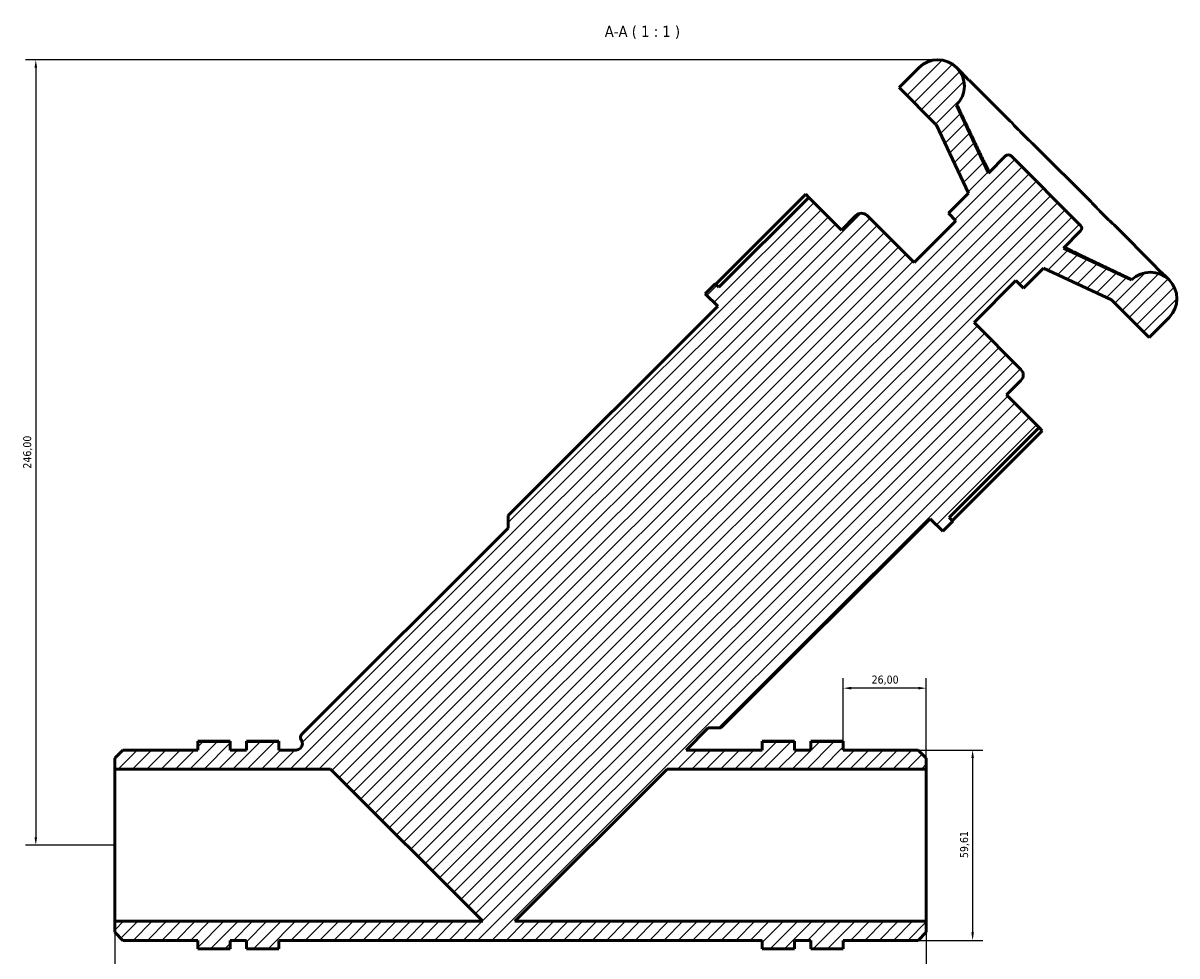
# Model space of a CAD drawing. Header units: millimetres. Extents: x 0 to 908, y -2 to 1069.
# Tile 6 of 6: x 275 to 636, y 776 to 1069. Entities that reach past the tile are written whole.
import ezdxf

# ---------------------------------------------------------------- set-up
doc = ezdxf.new("R2010")
doc.units = ezdxf.units.MM
for name, color, linetype, lineweight in [('Dimension (ISO)', 7, 'Continuous', 25), ('Hatch (ISO)', 7, 'Continuous', 18), ('Symbol (ISO)', 7, 'Continuous', 25), ('Visible (ISO)', 7, 'Continuous', 50)]:
    doc.layers.add(name, color=color, linetype=linetype, lineweight=lineweight)
doc.styles.add('Label Text (ISO)', font='tahoma.ttf')
doc.styles.add('Note Text (ISO)', font='tahoma.ttf')
doc.dimstyles.new('Default (ISO)', dxfattribs={"dimtxt": 2.5, "dimasz": 2.5, "dimexe": 3.175, "dimexo": 0, "dimgap": 0.762, "dimtad": 1, "dimrnd": 1e-08, "dimzin": 0, "dimtxsty": 'Note Text (ISO)', "dimcen": 0.09, "dimdle": 10, "dimclrd": 256, "dimclre": 256, "dimclrt": 232, "dimazin": 0, "dimtfac": 1.40208, "dimtmove": 0, "dimatfit": 3, "dimfxl": 1, "dimtolj": 1, "dimtzin": 0, "dimlwd": -1, "dimlwe": -1, "dimarcsym": 0})

# ---------------------------------------------------------------- blocks, each defined once
blk = doc.blocks.new('*D7')
at = {"layer": 'Defpoints', "color": 0, "transparency": 16777216}
for p in [(555.49, 840.86), (555.49, 781.25), (572.53, 781.25)]:
    blk.add_point(p, dxfattribs=at)
at = {"layer": 'Dimension (ISO)', "transparency": 16777216}
for p, q in [((555.49, 840.86), (575.71, 840.86)), ((572.53, 838.36), (572.53, 783.75)), ((555.49, 781.25), (575.71, 781.25))]:
    blk.add_line(p, q, dxfattribs=at)
for points in [[(572.12, 838.36), (572.95, 838.36), (572.53, 840.86)], [(572.12, 783.75), (572.95, 783.75), (572.53, 781.25)]]:
    blk.add_solid(points, dxfattribs=at)
at = {"layer": 'Dimension (ISO)', "color": 232, "true_color": 0xca0064, "transparency": 16777216, "insert": (568.6, 807.02), "char_height": 2.5, "attachment_point": 1, "rotation": 90, "style": 'Note Text (ISO)'}
blk.add_mtext('\\A1;59,61', dxfattribs=at)
blk = doc.blocks.new('*D8')
at = {"layer": 'Defpoints', "color": 0, "transparency": 16777216}
for p in [(532.03, 860.23), (532.03, 843.55), (558.03, 834.9)]:
    blk.add_point(p, dxfattribs=at)
at = {"layer": 'Dimension (ISO)', "transparency": 16777216}
for p, q in [((532.03, 843.55), (532.03, 863.41)), ((558.03, 834.9), (558.03, 863.41)), ((555.53, 860.23), (534.53, 860.23))]:
    blk.add_line(p, q, dxfattribs=at)
for points in [[(534.53, 860.65), (534.53, 859.82), (532.03, 860.23)], [(555.53, 860.65), (555.53, 859.82), (558.03, 860.23)]]:
    blk.add_solid(points, dxfattribs=at)
at = {"layer": 'Dimension (ISO)', "color": 232, "true_color": 0xca0064, "transparency": 16777216, "insert": (540.92, 864.17), "char_height": 2.5, "attachment_point": 1, "style": 'Note Text (ISO)'}
blk.add_mtext('\\A1;26,00', dxfattribs=at)
blk = doc.blocks.new('*D9')
at = {"layer": 'Defpoints', "color": 0, "transparency": 16777216}
for p in [(561.63, 1057.05), (279.31, 811.05), (304.03, 811.05)]:
    blk.add_point(p, dxfattribs=at)
at = {"layer": 'Dimension (ISO)', "transparency": 16777216}
for p, q in [((561.63, 1057.05), (276.13, 1057.05)), ((279.31, 1054.55), (279.31, 813.55)), ((304.03, 811.05), (276.13, 811.05))]:
    blk.add_line(p, q, dxfattribs=at)
for points in [[(278.89, 1054.55), (279.73, 1054.55), (279.31, 1057.05)], [(278.89, 813.55), (279.73, 813.55), (279.31, 811.05)]]:
    blk.add_solid(points, dxfattribs=at)
at = {"layer": 'Dimension (ISO)', "color": 232, "true_color": 0xca0064, "transparency": 16777216, "insert": (275.37, 929), "char_height": 2.5, "attachment_point": 1, "rotation": 90, "style": 'Note Text (ISO)'}
blk.add_mtext('\\A1;246,00', dxfattribs=at)
blk = doc.blocks.new('*D10')
at = {"layer": 'Defpoints', "color": 0, "transparency": 16777216}
for p in [(304.03, 787.21), (558.03, 787.21), (558.03, 762.47)]:
    blk.add_point(p, dxfattribs=at)
at = {"layer": 'Dimension (ISO)', "transparency": 16777216}
for p, q in [((304.03, 787.21), (304.03, 759.3)), ((558.03, 787.21), (558.03, 759.3)), ((306.53, 762.47), (555.53, 762.47))]:
    blk.add_line(p, q, dxfattribs=at)
for points in [[(306.53, 762.89), (306.53, 762.06), (304.03, 762.47)], [(555.53, 762.89), (555.53, 762.06), (558.03, 762.47)]]:
    blk.add_solid(points, dxfattribs=at)
at = {"layer": 'Dimension (ISO)', "color": 232, "true_color": 0xca0064, "transparency": 16777216, "insert": (425.98, 766.41), "char_height": 2.5, "attachment_point": 1, "style": 'Note Text (ISO)'}
blk.add_mtext('\\A1;254,00', dxfattribs=at)

msp = doc.modelspace()

# ---------------------------------------------------------------- hatches: boundary and pattern name
at = {"layer": 'Hatch (ISO)'}
h = msp.add_hatch(dxfattribs=at)
h.set_pattern_fill('ANSI31', color=256, scale=25.4, style=0)
h.set_pattern_definition([(45, (0, 0), (-2.245064, 2.245064), [])])
edge = h.paths.add_edge_path()
edge.add_line((306.571, 840.859), (304.031, 838.319))
edge.add_line((304.031, 838.319), (304.031, 834.898))
edge.add_line((304.031, 834.898), (371.546, 834.898))
edge.add_line((371.546, 834.898), (419.237, 787.207))
edge.add_line((419.237, 787.207), (304.031, 787.207))
edge.add_line((304.031, 787.207), (304.031, 783.785))
edge.add_line((304.031, 783.785), (306.571, 781.245))
edge.add_line((306.571, 781.245), (330.031, 781.245))
edge.add_line((330.031, 781.245), (330.031, 778.552))
edge.add_line((330.031, 778.552), (340.191, 778.552))
edge.add_line((340.191, 778.552), (340.191, 781.245))
edge.add_line((340.191, 781.245), (345.271, 781.245))
edge.add_line((345.271, 781.245), (345.271, 778.552))
edge.add_line((345.271, 778.552), (355.431, 778.552))
edge.add_line((355.431, 778.552), (355.431, 781.245))
edge.add_line((355.431, 781.245), (506.631, 781.245))
edge.add_line((506.631, 781.245), (506.631, 778.552))
edge.add_line((506.631, 778.552), (516.791, 778.552))
edge.add_line((516.791, 778.552), (516.791, 781.245))
edge.add_line((516.791, 781.245), (521.871, 781.245))
edge.add_line((521.871, 781.245), (521.871, 778.552))
edge.add_line((521.871, 778.552), (532.031, 778.552))
edge.add_line((532.031, 778.552), (532.031, 781.245))
edge.add_line((532.031, 781.245), (555.491, 781.245))
edge.add_line((555.491, 781.245), (558.031, 783.785))
edge.add_line((558.031, 783.785), (558.031, 787.207))
edge.add_line((558.031, 787.207), (429.247, 787.207))
edge.add_line((429.247, 787.207), (476.938, 834.898))
edge.add_line((476.938, 834.898), (558.031, 834.898))
edge.add_line((558.031, 834.898), (558.031, 838.319))
edge.add_line((558.031, 838.319), (555.491, 840.859))
edge.add_line((555.491, 840.859), (532.031, 840.859))
edge.add_line((532.031, 840.859), (532.031, 843.552))
edge.add_line((532.031, 843.552), (521.871, 843.552))
edge.add_line((521.871, 843.552), (521.871, 840.859))
edge.add_line((521.871, 840.859), (516.791, 840.859))
edge.add_line((516.791, 840.859), (516.791, 843.552))
edge.add_line((516.791, 843.552), (506.631, 843.552))
edge.add_line((506.631, 843.552), (506.631, 840.859))
edge.add_line((506.631, 840.859), (482.9, 840.859))
edge.add_line((482.9, 840.859), (489.799, 847.758))
edge.add_line((489.799, 847.758), (493.712, 847.758))
edge.add_line((493.712, 847.758), (559.269, 913.315))
edge.add_line((559.269, 913.315), (563.183, 909.401))
edge.add_line((563.183, 909.401), (566.314, 912.532))
edge.add_line((566.314, 912.532), (565.199, 913.648))
edge.add_line((565.199, 913.648), (593.378, 941.827))
edge.add_line((593.378, 941.827), (583.144, 952.062))
edge.add_line((583.144, 952.062), (587.666, 956.585))
edge.add_ellipse((585.927, 958.324), major_axis=(1.739, -1.739), ratio=1, start_angle=0, end_angle=90)
edge.add_line((587.666, 960.064), (572.968, 974.762))
edge.add_line((572.968, 974.762), (586.072, 987.867))
edge.add_line((586.072, 987.867), (588.42, 985.518))
edge.add_line((588.42, 985.518), (594.682, 991.78))
edge.add_line((594.682, 991.78), (616.036, 981.823))
edge.add_line((616.036, 981.823), (627.777, 970.082))
edge.add_line((627.777, 970.082), (634.039, 976.344))
edge.add_ellipse((628.169, 982.215), major_axis=(5.871, -5.871), ratio=1, start_angle=0, end_angle=180)
edge.add_line((622.298, 988.085), (600.945, 998.043))
edge.add_line((600.945, 998.043), (606.337, 1003.435))
edge.add_ellipse((605.467, 1004.305), major_axis=(0.87, -0.87), ratio=1, start_angle=0, end_angle=90)
edge.add_line((606.337, 1005.174), (584.593, 1026.918))
edge.add_ellipse((583.724, 1026.048), major_axis=(0.87, 0.87), ratio=1, start_angle=0, end_angle=90)
edge.add_line((582.854, 1026.918), (577.462, 1021.526))
edge.add_line((577.462, 1021.526), (567.504, 1042.879))
edge.add_ellipse((561.634, 1048.75), major_axis=(5.871, -5.871), ratio=1, start_angle=0, end_angle=180)
edge.add_line((555.763, 1054.621), (549.501, 1048.358))
edge.add_line((549.501, 1048.358), (561.242, 1036.617))
edge.add_line((561.242, 1036.617), (571.199, 1015.263))
edge.add_line((571.199, 1015.263), (564.937, 1009.001))
edge.add_line((564.937, 1009.001), (567.286, 1006.653))
edge.add_line((567.286, 1006.653), (554.181, 993.549))
edge.add_line((554.181, 993.549), (539.483, 1008.247))
edge.add_ellipse((537.743, 1006.508), major_axis=(1.739, 1.739), ratio=1, start_angle=0, end_angle=90)
edge.add_line((536.004, 1008.247), (531.481, 1003.725))
edge.add_line((531.481, 1003.725), (521.246, 1013.959))
edge.add_line((521.246, 1013.959), (493.067, 985.78))
edge.add_line((493.067, 985.78), (491.951, 986.895))
edge.add_line((491.951, 986.895), (488.82, 983.764))
edge.add_line((488.82, 983.764), (492.734, 979.85))
edge.add_line((492.734, 979.85), (427.177, 914.294))
edge.add_line((427.177, 914.294), (427.177, 910.38))
edge.add_line((427.177, 910.38), (362.468, 845.67))
edge.add_spline(control_points=[(362.468, 845.67), (362.373, 845.576), (362.295, 845.466), (362.176, 845.226), (362.136, 845.097), (362.097, 844.806), (362.107, 844.645), (362.188, 844.335), (362.258, 844.189), (362.354, 844.061)], knot_values=[-0.1763815, -0.1763815, -0.1763815, -0.1763815, -0.13624, -0.13624, -0.0960985, -0.0960985, -0.0480493, -0.0480493, 0, 0, 0, 0], degree=3, periodic=0)
edge.add_spline(control_points=[(362.354, 844.061), (362.38, 844.027), (362.404, 843.992), (362.503, 843.843), (362.566, 843.721), (362.712, 843.352), (362.759, 843.093), (362.752, 842.573), (362.698, 842.315), (362.494, 841.836), (362.346, 841.619), (361.975, 841.253), (361.756, 841.108), (361.274, 840.91), (361.016, 840.859), (360.756, 840.859)], knot_values=[-0.4443713, -0.4443713, -0.4443713, -0.4443713, -0.4315904, -0.4315904, -0.3906445, -0.3906445, -0.3125156, -0.3125156, -0.2343867, -0.2343867, -0.1562578, -0.1562578, -0.0781289, -0.0781289, 0, 0, 0, 0], degree=3, periodic=0)
edge.add_line((360.756, 840.859), (355.431, 840.859))
edge.add_line((355.431, 840.859), (355.431, 843.552))
edge.add_line((355.431, 843.552), (345.271, 843.552))
edge.add_line((345.271, 843.552), (345.271, 840.859))
edge.add_line((345.271, 840.859), (340.191, 840.859))
edge.add_line((340.191, 840.859), (340.191, 843.552))
edge.add_line((340.191, 843.552), (330.031, 843.552))
edge.add_line((330.031, 843.552), (330.031, 840.859))
edge.add_line((330.031, 840.859), (306.571, 840.859))

# ---------------------------------------------------------------- linework, layer by layer
at = {"layer": 'Visible (ISO)'}
for p, q in [((555.763, 1054.621), (549.501, 1048.358)), ((568.696, 1053.429), (567.504, 1054.621)), ((549.501, 1048.358), (561.242, 1036.617)), ((584.331, 1037.794), (571.851, 1050.274)), ((577.462, 1021.526), (567.504, 1042.879)), ((567.844, 1042.539), (567.504, 1042.879)), ((561.242, 1036.617), (571.199, 1015.263)), ((609.597, 1012.528), (591.947, 1030.178)), ((582.854, 1026.918), (577.462, 1021.526)), ((606.337, 1005.174), (584.593, 1026.918)), ((492.114, 986.732), (520.294, 1014.912)), ((520.294, 1014.912), (521.246, 1013.959)), ((571.199, 1015.263), (564.937, 1009.001)), ((521.246, 1013.959), (493.067, 985.78)), ((531.481, 1003.725), (521.246, 1013.959)), ((536.004, 1008.247), (531.481, 1003.725)), ((554.181, 993.549), (539.483, 1008.247)), ((564.937, 1009.001), (567.286, 1006.653)), ((567.286, 1006.653), (554.181, 993.549)), ((629.693, 992.432), (617.213, 1004.912)), ((600.945, 998.043), (606.337, 1003.435)), ((622.298, 988.085), (600.945, 998.043)), ((588.42, 985.518), (594.682, 991.78)), ((594.682, 991.78), (616.036, 981.823)), ((491.951, 986.895), (488.82, 983.764)), ((493.067, 985.78), (491.951, 986.895)), ((572.968, 974.762), (586.072, 987.867)), ((586.072, 987.867), (588.42, 985.518)), ((622.298, 988.085), (621.958, 988.425)), ((634.039, 988.085), (632.848, 989.277)), ((488.82, 983.764), (492.734, 979.85)), ((492.734, 979.85), (427.177, 914.294)), ((616.036, 981.823), (627.777, 970.082)), ((627.777, 970.082), (634.039, 976.344)), ((587.666, 960.064), (572.968, 974.762)), ((583.144, 952.062), (587.666, 956.585)), ((593.378, 941.827), (583.144, 952.062)), ((565.199, 913.648), (593.378, 941.827)), ((594.331, 940.875), (566.151, 912.695)), ((593.378, 941.827), (594.331, 940.875)), ((427.177, 914.294), (427.177, 910.38)), ((427.177, 910.38), (362.468, 845.67)), ((493.712, 847.758), (559.269, 913.315)), ((559.269, 913.315), (563.183, 909.401)), ((563.183, 909.401), (566.314, 912.532)), ((566.314, 912.532), (565.199, 913.648)), ((482.9, 840.859), (489.799, 847.758)), ((489.799, 847.758), (493.712, 847.758)), ((330.031, 843.552), (330.031, 843.622)), ((330.031, 843.622), (340.191, 843.622)), ((340.191, 843.552), (330.031, 843.552)), ((330.031, 843.552), (330.031, 840.859)), ((340.191, 843.552), (340.191, 843.622)), ((340.191, 840.859), (340.191, 843.552)), ((345.271, 843.622), (355.431, 843.622)), ((345.271, 843.622), (345.271, 843.552)), ((355.431, 843.552), (345.271, 843.552)), ((345.271, 843.552), (345.271, 840.859)), ((355.431, 843.622), (355.431, 843.552)), ((355.431, 840.859), (355.431, 843.552)), ((516.791, 843.622), (506.631, 843.622)), ((506.631, 843.622), (506.631, 843.552)), ((516.791, 843.552), (506.631, 843.552)), ((506.631, 843.552), (506.631, 840.859)), ((516.791, 843.552), (516.791, 843.622)), ((516.791, 840.859), (516.791, 843.552)), ((521.871, 843.622), (521.871, 843.552)), ((532.031, 843.622), (521.871, 843.622)), ((532.031, 843.552), (521.871, 843.552)), ((521.871, 843.552), (521.871, 840.859)), ((532.031, 843.552), (532.031, 843.622)), ((532.031, 840.859), (532.031, 843.552)), ((306.571, 840.859), (304.031, 838.319)), ((304.031, 838.319), (304.031, 834.898)), ((330.031, 840.859), (306.571, 840.859)), ((345.271, 840.859), (340.191, 840.859)), ((360.756, 840.859), (355.431, 840.859)), ((506.631, 840.859), (482.9, 840.859)), ((521.871, 840.859), (516.791, 840.859)), ((555.491, 840.859), (532.031, 840.859)), ((558.031, 838.319), (555.491, 840.859)), ((558.031, 834.898), (558.031, 838.319)), ((304.031, 834.898), (371.546, 834.898)), ((304.031, 787.207), (304.031, 834.898)), ((371.546, 834.898), (419.237, 787.207)), ((429.247, 787.207), (476.938, 834.898)), ((476.938, 834.898), (558.031, 834.898)), ((558.031, 787.207), (558.031, 834.898)), ((419.237, 787.207), (304.031, 787.207)), ((304.031, 787.207), (304.031, 783.785)), ((304.031, 783.785), (306.571, 781.245)), ((558.031, 787.207), (429.247, 787.207)), ((555.491, 781.245), (558.031, 783.785)), ((558.031, 783.785), (558.031, 787.207)), ((306.571, 781.245), (330.031, 781.245)), ((330.031, 781.245), (330.031, 778.552)), ((340.191, 778.552), (340.191, 781.245)), ((340.191, 781.245), (345.271, 781.245)), ((345.271, 781.245), (345.271, 778.552)), ((355.431, 778.552), (355.431, 781.245)), ((355.431, 781.245), (506.631, 781.245)), ((506.631, 781.245), (506.631, 778.552)), ((516.791, 778.552), (516.791, 781.245)), ((516.791, 781.245), (521.871, 781.245)), ((521.871, 781.245), (521.871, 778.552)), ((532.031, 778.552), (532.031, 781.245)), ((532.031, 781.245), (555.491, 781.245)), ((330.031, 778.552), (340.191, 778.552)), ((345.271, 778.552), (355.431, 778.552)), ((506.631, 778.552), (516.791, 778.552)), ((521.871, 778.552), (532.031, 778.552))]:
    msp.add_line(p, q, dxfattribs=at)
for centre, radius, start, end in [((561.634, 1048.75), 8.302, 315, 135), ((583.724, 1026.048), 1.23, 45, 135), ((537.743, 1006.508), 2.46, 45, 135), ((605.467, 1004.305), 1.23, 315, 45), ((628.169, 982.215), 8.302, 315, 135), ((585.927, 958.324), 2.46, 315, 45)]:
    msp.add_arc(centre, radius, start, end, dxfattribs=at)
for points, knots in [([(571.851, 1050.274), (571.766, 1050.359), (571.709, 1050.403), (571.526, 1050.546), (571.428, 1050.615), (571.166, 1050.829), (571.012, 1050.964), (570.644, 1051.326), (570.431, 1051.551), (569.939, 1052.093), (569.661, 1052.408), (569.142, 1052.97), (568.929, 1053.196), (568.696, 1053.429)], [1.4164488, 1.4164488, 1.4164488, 1.4164488, 1.507833, 1.507833, 1.7444723, 1.7444723, 1.9811115, 1.9811115, 2.2177508, 2.2177508, 2.4543901, 2.4543901, 2.5996452, 2.5996452, 2.5996452, 2.5996452]), ([(577.739, 1021.803), (577.213, 1022.877), (576.69, 1023.953), (575.467, 1026.483), (574.769, 1027.939), (573.377, 1030.852), (572.684, 1032.31), (571.299, 1035.228), (570.608, 1036.688), (569.228, 1039.608), (568.539, 1041.069), (567.85, 1042.53)], [0.8708062, 0.8708062, 0.8708062, 0.8708062, 1.2304226, 1.2304226, 1.7151304, 1.7151304, 2.1998381, 2.1998381, 2.6845459, 2.6845459, 3.1692536, 3.1692536, 3.1692536, 3.1692536]), ([(591.947, 1030.178), (591.495, 1030.629), (591.021, 1031.073), (590.05, 1031.982), (589.554, 1032.447), (588.552, 1033.417), (588.046, 1033.923), (587.024, 1034.977), (586.507, 1035.525), (585.446, 1036.648), (584.902, 1037.222), (584.331, 1037.794)], [1.4164386, 1.4164386, 1.4164386, 1.4164386, 1.6530737, 1.6530737, 1.8897089, 1.8897089, 2.126344, 2.126344, 2.3629791, 2.3629791, 2.5996143, 2.5996143, 2.5996143, 2.5996143]), ([(617.213, 1004.912), (616.641, 1005.483), (616.067, 1006.027), (614.944, 1007.088), (614.396, 1007.605), (613.342, 1008.627), (612.836, 1009.133), (611.865, 1010.135), (611.401, 1010.631), (610.492, 1011.602), (610.048, 1012.076), (609.597, 1012.528)], [1.4164386, 1.4164386, 1.4164386, 1.4164386, 1.6530737, 1.6530737, 1.8897089, 1.8897089, 2.126344, 2.126344, 2.3629791, 2.3629791, 2.5996143, 2.5996143, 2.5996143, 2.5996143]), ([(621.949, 988.431), (620.488, 989.12), (619.027, 989.809), (616.107, 991.189), (614.647, 991.88), (611.729, 993.265), (610.271, 993.958), (607.358, 995.35), (605.902, 996.048), (603.372, 997.271), (602.296, 997.794), (601.222, 998.32)], [0.6257951, 0.6257951, 0.6257951, 0.6257951, 1.1105029, 1.1105029, 1.5952107, 1.5952107, 2.0799185, 2.0799185, 2.5646263, 2.5646263, 2.9242428, 2.9242428, 2.9242428, 2.9242428]), ([(632.848, 989.277), (632.468, 989.657), (632.108, 989.984), (631.466, 990.564), (631.183, 990.815), (630.711, 991.257), (630.522, 991.447), (630.225, 991.771), (630.118, 991.904), (629.938, 992.138), (629.913, 992.212), (629.693, 992.432)], [1.4164489, 1.4164489, 1.4164489, 1.4164489, 1.6530882, 1.6530882, 1.8897275, 1.8897275, 2.1263668, 2.1263668, 2.3630061, 2.3630061, 2.5996454, 2.5996454, 2.5996454, 2.5996454]), ([(362.468, 845.67), (362.373, 845.576), (362.295, 845.466), (362.176, 845.226), (362.136, 845.097), (362.097, 844.806), (362.107, 844.645), (362.188, 844.335), (362.258, 844.189), (362.354, 844.061)], [-0.17638147, -0.17638147, -0.17638147, -0.17638147, -0.13624001, -0.13624001, -0.09609854, -0.09609854, -0.04804927, -0.04804927, 0, 0, 0, 0]), ([(362.354, 844.061), (362.38, 844.027), (362.404, 843.992), (362.503, 843.843), (362.566, 843.721), (362.712, 843.352), (362.759, 843.093), (362.752, 842.573), (362.698, 842.315), (362.494, 841.836), (362.346, 841.619), (361.975, 841.253), (361.756, 841.108), (361.274, 840.91), (361.016, 840.859), (360.756, 840.859)], [-0.44437126, -0.44437126, -0.44437126, -0.44437126, -0.43159038, -0.43159038, -0.39064447, -0.39064447, -0.31251558, -0.31251558, -0.23438668, -0.23438668, -0.15625779, -0.15625779, -0.07812889, -0.07812889, 0, 0, 0, 0])]:
    msp.add_open_spline(points, degree=3, knots=knots, dxfattribs=at)
for points in [[(567.844, 1042.539), (567.847, 1042.537), (567.849, 1042.534), (567.85, 1042.53)], [(621.949, 988.431), (621.953, 988.43), (621.956, 988.428), (621.958, 988.425)]]:
    msp.add_open_spline(points, degree=3, dxfattribs=at)

# ---------------------------------------------------------------- texts
at = {"layer": 'Symbol (ISO)', "insert": (457.389, 1063.552), "char_height": 3.5, "attachment_point": 7, "style": 'Label Text (ISO)'}
msp.add_mtext('A-A ( 1 : 1 )', dxfattribs=at)

# ---------------------------------------------------------------- dimensions: what is measured, and where the dimension line sits
at = {"layer": 'Dimension (ISO)'}
for base, p1, p2, angle, picture, middle in [((279.309, 811.052), (561.634, 1057.052), (304.031, 811.052), 90, '*D9', (279.309, 934.052)), ((532.031, 860.232), (558.031, 834.898), (532.031, 843.552), 180, '*D8', (545.031, 860.232)), ((572.535, 781.245), (555.491, 840.859), (555.491, 781.245), 90, '*D7', (572.535, 811.052)), ((558.031, 762.474), (304.031, 787.207), (558.031, 787.207), 180, '*D10', (431.031, 762.474))]:
    dim = msp.add_linear_dim(base=base, p1=p1, p2=p2, angle=angle, dimstyle='Default (ISO)', override={"dimdec": 2, "dimtp": 0, "dimtm": 0, "dimtdec": 2, "dimtofl": 0, "dimatfit": 1}, dxfattribs=at)
    dim.commit()
    dim.dimension.update_dxf_attribs({"geometry": picture, "text_midpoint": middle, "dimtype": 160})

doc.saveas('drawing.dxf')
